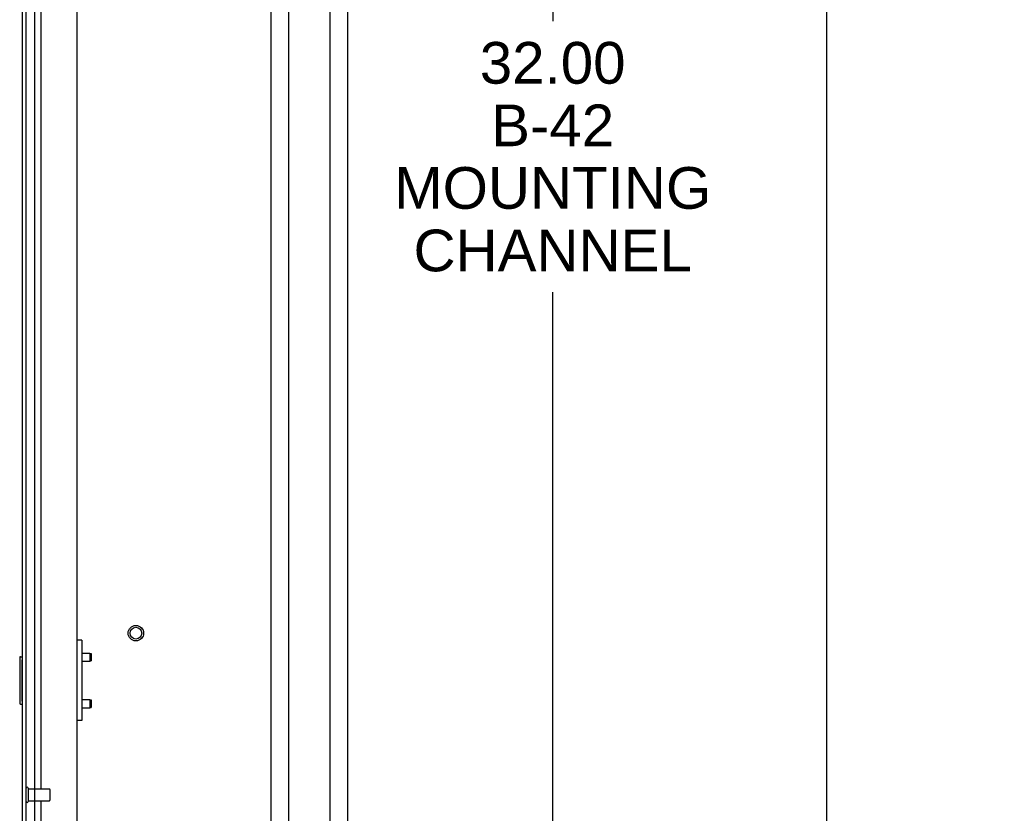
# Model space of a CAD drawing. Header units: inches. Extents: x 0 to 200, y 0 to 129.
# Tile 76 of 99: x 167 to 188, y 17 to 34. Entities that reach past the tile are written whole.
import ezdxf

# ---------------------------------------------------------------- set-up
doc = ezdxf.new("R2010")
doc.units = ezdxf.units.IN
doc.header["$LTSCALE"] = 11
doc.header["$MEASUREMENT"] = 0
doc.layers.get('0').update_dxf_attribs({"linetype": 'CONTINUOUS'})
doc.layers.add('DIMENSIONS', color=7, linetype='CONTINUOUS')
doc.layers.add('FRONT_LOWER_DOOR_ASSEMBLY', color=7, linetype='CONTINUOUS')
doc.styles.get("Standard").update_dxf_attribs({"font": 'arial.ttf'})
doc.dimstyles.new('DIMSTYLE_1', dxfattribs={"dimtxt": 0.882353, "dimasz": 1.176471, "dimexe": 0.09, "dimexo": 0.07, "dimgap": 0.0375, "dimtad": 0, "dimtih": 1, "dimtoh": 1, "dimzin": 4, "dimdsep": 46, "dimtxsty": 'Standard', "dimblk": '_FILLED', "dimblk1": '_FILLED', "dimblk2": '_FILLED', "dimcen": 0.09, "dimadec": 3, "dimazin": 1, "dimtfac": 1, "dimtdec": 3, "dimtofl": 0, "dimtmove": 0, "dimatfit": 3, "dimldrblk": '_FILLED', "dimfxl": 0, "dimtolj": 1, "dimtzin": 4, "dimarcsym": 0})

# ---------------------------------------------------------------- blocks, each defined once
blk = doc.blocks.new('_FILLED')
at = {"color": 0, "linetype": 'ByBlock'}
blk.add_solid([(0, 0), (-1, 0.2), (-1, -0.2)], dxfattribs=at)
blk = doc.blocks.new('*D2')
at = {"layer": 'DIMENSIONS', "color": 2, "linetype": 'Continuous'}
for p, q in [((174.323, 47.376), (179.074, 47.376)), ((178.016, 47.376), (178.016, 34.251)), ((178.016, 15.376), (178.016, 28.516)), ((174.323, 15.376), (179.074, 15.376))]:
    blk.add_line(p, q, dxfattribs=at)
at = {"layer": 'DIMENSIONS', "color": 2, "linetype": 'Continuous', "xscale": 1.1764705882, "yscale": 1.1764705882, "zscale": 1.1764705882}
for p, rotation in [((178.016, 47.376), 90), ((178.016, 15.376), 270)]:
    blk.add_blockref('_FILLED', p, dxfattribs=dict(at, rotation=rotation))
at = {"layer": 'DIMENSIONS', "color": 2, "linetype": 'Continuous', "insert": (178.016, 33.81), "char_height": 0.8824, "width": 6.69801, "attachment_point": 2, "line_spacing_factor": 0.9}
blk.add_mtext('32.00\\PB-42\\PMOUNTING\\PCHANNEL', dxfattribs=at)
blk = doc.blocks.new('*D3')
at = {"layer": 'DIMENSIONS', "color": 2, "linetype": 'Continuous'}
for p, q in [((187.503, 74.376), (182.76, 74.376)), ((183.819, 74.376), (183.819, 45.758)), ((183.819, 15.376), (183.819, 40.023)), ((187.503, 15.376), (182.76, 15.376))]:
    blk.add_line(p, q, dxfattribs=at)
at = {"layer": 'DIMENSIONS', "color": 2, "linetype": 'Continuous', "xscale": 1.1764705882, "yscale": 1.1764705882, "zscale": 1.1764705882}
for p, rotation in [((183.819, 74.376), 90), ((183.819, 15.376), 270)]:
    blk.add_blockref('_FILLED', p, dxfattribs=dict(at, rotation=rotation))
at = {"layer": 'DIMENSIONS', "color": 2, "linetype": 'Continuous', "insert": (183.819, 45.317), "char_height": 0.8824, "width": 6.69801, "attachment_point": 2, "line_spacing_factor": 0.9}
blk.add_mtext('59.00\\PB-42\\PMOUNTING\\PCHANNEL', dxfattribs=at)

msp = doc.modelspace()

# ---------------------------------------------------------------- linework, layer by layer
at = {"color": 7, "linetype": 'Continuous'}
for p, q in [((167.056, 16.697), (167.056, 47.38)), ((172.056, 15.376), (172.056, 47.376)), ((172.431, 15.376), (172.431, 47.376)), ((173.306, 15.376), (173.306, 47.376)), ((173.681, 15.376), (173.681, 47.376))]:
    msp.add_line(p, q, dxfattribs=at)
at = {"color": 3, "linetype": 'Continuous'}
msp.add_line((167.946, 47.376), (167.946, 16.72), dxfattribs=at)
at = {"color": 7, "linetype": 'Continuous'}
for radius in [0.164, 0.124]:
    msp.add_circle((169.196, 21.298), radius, dxfattribs=at)
at = {"layer": 'FRONT_LOWER_DOOR_ASSEMBLY', "color": 7, "linetype": 'Continuous'}
for p, q in [((166.797, 15.918), (166.797, 48.178)), ((166.875, 15.918), (166.875, 48.178)), ((167.195, 18), (167.195, 47.498)), ((168.052, 21.148), (167.946, 21.148)), ((168.052, 21.148), (168.052, 19.448)), ((168.052, 20.875), (168.218, 20.875)), ((168.218, 20.875), (168.247, 20.87)), ((168.218, 20.875), (168.218, 20.705)), ((168.247, 20.87), (168.247, 20.71)), ((166.737, 20.783), (166.737, 19.813)), ((166.752, 20.798), (166.797, 20.798)), ((166.784, 20.698), (166.784, 19.898)), ((168.052, 20.705), (168.218, 20.705)), ((168.218, 20.705), (168.247, 20.71)), ((166.752, 19.798), (166.797, 19.798)), ((168.052, 19.891), (168.218, 19.891)), ((168.218, 19.891), (168.247, 19.886)), ((168.218, 19.891), (168.218, 19.721)), ((168.247, 19.886), (168.247, 19.726)), ((168.052, 19.721), (168.218, 19.721)), ((168.218, 19.721), (168.247, 19.726)), ((168.052, 19.448), (167.946, 19.448)), ((166.918, 18.018), (166.918, 17.734)), ((166.918, 18), (167.365, 18)), ((167.375, 17.99), (167.375, 17.762)), ((166.918, 17.752), (167.365, 17.752)), ((167.195, 16.598), (167.195, 17.752))]:
    msp.add_line(p, q, dxfattribs=at)
for points in [[(166.782, 20.734), (166.783, 20.728), (166.783, 20.722), (166.783, 20.716), (166.784, 20.71), (166.784, 20.704), (166.784, 20.698)], [(166.784, 19.898), (166.784, 19.892), (166.784, 19.885), (166.783, 19.879), (166.783, 19.873), (166.783, 19.867), (166.782, 19.862)]]:
    msp.add_lwpolyline(points, dxfattribs=at)
for centre, radius, start, end in [((166.752, 20.783), 0.015, 90, 180), ((166.782, 20.783), 0.015, 0, 90), ((166.752, 19.813), 0.015, 180, 270), ((166.782, 19.813), 0.015, 270, 360), ((166.897, 18.018), 0.0215, 0, 180), ((167.365, 17.99), 0.01, 0, 90), ((166.897, 17.734), 0.0215, 180, 360), ((167.365, 17.762), 0.01, 270, 360)]:
    msp.add_arc(centre, radius, start, end, dxfattribs=at)

# ---------------------------------------------------------------- dimensions: what is measured, and where the dimension line sits
at = {"layer": 'DIMENSIONS', "color": 2, "linetype": 'Continuous'}
for base, p1, p2, angle, picture, middle in [((183.819, 74.376), (187.573, 15.376), (187.573, 74.376), 90, '*D3', (183.819, 42.891)), ((178.016, 15.376), (174.253, 47.376), (174.253, 15.376), 270, '*D2', (178.016, 31.383))]:
    dim = msp.add_linear_dim(base=base, p1=p1, p2=p2, angle=angle, text='<>\\PB-42\\PMOUNTING\\PCHANNEL', dimstyle='DIMSTYLE_1', dxfattribs=at)
    dim.commit()
    dim.dimension.update_dxf_attribs({"geometry": picture, "text_midpoint": middle, "dimtype": 160})

doc.saveas('drawing.dxf')
